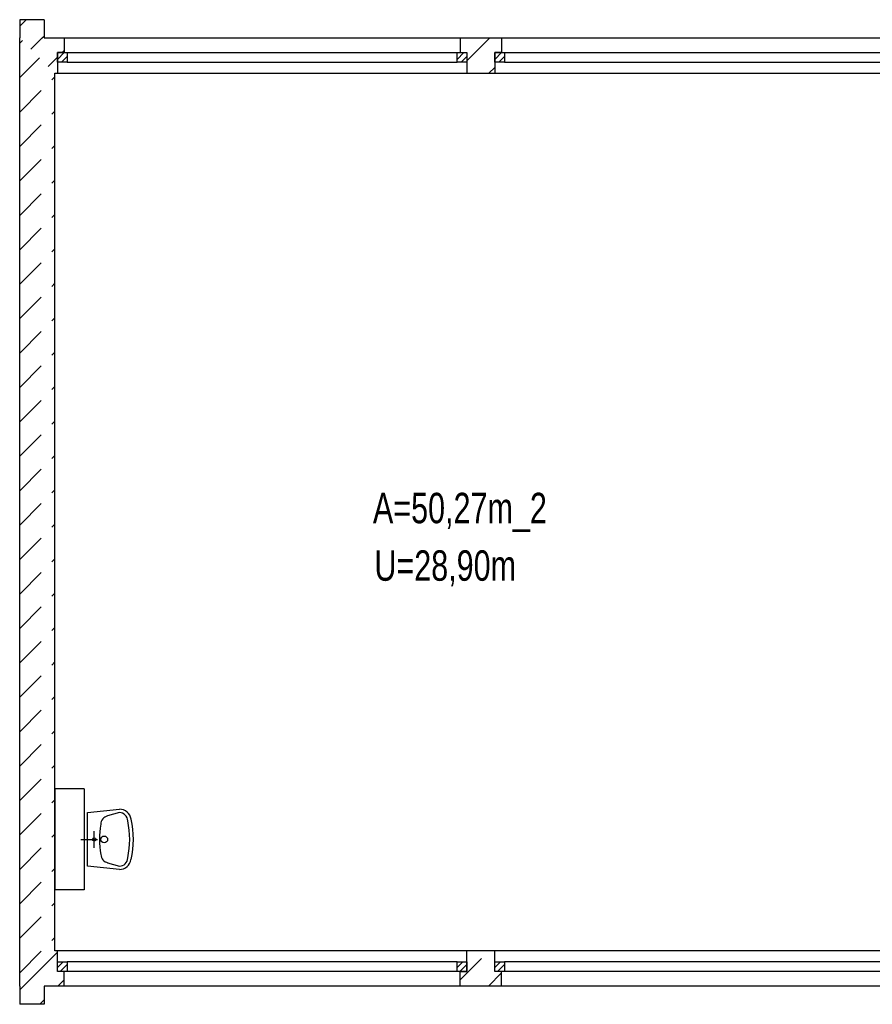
# Model space of a CAD drawing. Header units: metres. Extents: x 940 to 7099, y 1241 to 5343.
# Tile 1 of 23: x 1300 to 2000, y 1571 to 2380. Entities that reach past the tile are written whole.
import ezdxf

# ---------------------------------------------------------------- set-up
doc = ezdxf.new("R2010")
doc.units = ezdxf.units.M
doc.header["$LTSCALE"] = 100
doc.header["$MEASUREMENT"] = 0
doc.linetypes.add('HIDDEN', pattern=[0.375, 0.25, -0.125])
for name, color, linetype in [('20', 211, 'Continuous'), ('22', 211, 'Continuous'), ('30', 5, 'Continuous'), ('32', 2, 'Continuous'), ('36', 3, 'Continuous'), ('64', 1, 'Continuous'), ('67', 2, 'Continuous'), ('68', 211, 'Continuous')]:
    doc.layers.add(name, color=color, linetype=linetype)

msp = doc.modelspace()

# ---------------------------------------------------------------- linework, layer by layer
at = {"layer": '20', "linetype": 'Continuous'}
for p, q in [((1300, 2374.8023), (1305.1977, 2380)), ((1309.241, 2355.759), (1318.482, 2365)), ((1318.482, 2365), (1320, 2366.518)), ((1667.25, 2346.0725), (1686.1775, 2365)), ((1334.7662, 2353), (1336.5, 2354.7338)), ((1323.3831, 2341.6169), (1331, 2349.2338)), ((1685.4618, 2336), (1690.25, 2340.7882)), ((1303.1573, 1586), (1331, 1613.8427)), ((1300, 1582.8427), (1303.1573, 1586)), ((1331.4416, 1586), (1336.5, 1591.0584)), ((1316.4416, 1571), (1320, 1574.5584))]:
    msp.add_line(p, q, dxfattribs=at)
at = {"layer": '22', "linetype": 'HIDDEN'}
for p, q in [((1300, 2360.6602), (1302.1699, 2362.8301)), ((1300, 2332.3759), (1316.312, 2348.688)), ((1300, 2304.0916), (1329, 2333.0916)), ((1300, 2275.8074), (1329, 2304.8074)), ((1300, 2247.5231), (1329, 2276.5231)), ((1300, 2219.2388), (1329, 2248.2388)), ((1300, 2190.9545), (1329, 2219.9545)), ((1300, 2162.6703), (1329, 2191.6703)), ((1300, 2134.386), (1329, 2163.386)), ((1300, 2106.1017), (1329, 2135.1017)), ((1300, 2077.8175), (1329, 2106.8175)), ((1300, 2049.5332), (1329, 2078.5332)), ((1300, 2021.2489), (1329, 2050.2489)), ((1300, 1992.9646), (1329, 2021.9646)), ((1300, 1964.6804), (1329, 1993.6804)), ((1300, 1936.3961), (1329, 1965.3961)), ((1300, 1908.1118), (1329, 1937.1118)), ((1300, 1879.8276), (1329, 1908.8276)), ((1300, 1851.5433), (1329, 1880.5433)), ((1300, 1823.259), (1329, 1852.259)), ((1300, 1794.9747), (1329, 1823.9747)), ((1300, 1766.6905), (1329, 1795.6905)), ((1300, 1738.4062), (1329, 1767.4062)), ((1300, 1710.1219), (1329, 1739.1219)), ((1300, 1681.8377), (1329, 1710.8377)), ((1300, 1653.5534), (1329, 1682.5534)), ((1300, 1625.2691), (1329, 1654.2691)), ((1300, 1596.9848), (1329, 1625.9848)), ((1661.75, 1591.0393), (1685.7107, 1615)), ((1684.9949, 1586), (1695.75, 1596.7551))]:
    msp.add_line(p, q, dxfattribs=at)
at = {"layer": '32', "color": 7, "linetype": 'Continuous'}
for p, q in [((1320, 2380), (1300, 2380)), ((1300, 2380), (1300, 2365)), ((1320, 2380), (1320, 2365)), ((1300, 1586), (1300, 2365)), ((1320, 2365), (1336.5, 2365)), ((1661.75, 2365), (1695.75, 2365)), ((1329, 2336), (1331, 2336)), ((1329, 1615), (1329, 2336)), ((1667.25, 2336), (1690.25, 2336)), ((1353, 1748), (1329, 1748)), ((1329, 1748), (1329, 1665)), ((1353, 1748), (1353, 1665)), ((1353, 1665), (1329, 1665)), ((1331, 1615), (1329, 1615)), ((1690.25, 1615), (1667.25, 1615)), ((1300, 1586), (1300, 1571)), ((1320, 1586), (1320, 1571)), ((1336.5, 1586), (1320, 1586)), ((1695.75, 1586), (1661.75, 1586)), ((1320, 1571), (1300, 1571))]:
    msp.add_line(p, q, dxfattribs=at)
at = {"layer": '36', "linetype": 'Continuous'}
for p, q in [((1355.75, 1728.5), (1381.875, 1731.25)), ((1355.75, 1684.5), (1355.75, 1728.5)), ((1381.875, 1728.5), (1372.25, 1725.75)), ((1361.25, 1699.625), (1361.25, 1713.375)), ((1350.25, 1706.5), (1364, 1706.5)), ((1381.875, 1681.75), (1355.75, 1684.5)), ((1372.25, 1687.25), (1381.875, 1684.5))]:
    msp.add_line(p, q, dxfattribs=at)
for centre, radius in [((1361.25, 1706.5), 1.375), ((1369.5, 1706.5), 2.75)]:
    msp.add_circle(centre, radius, dxfattribs=at)
for centre, radius, start, end in [((1381.875, 1721.625), 9.7227, 8.1301, 90), ((1373.625, 1718.875), 7.0112, 101.3099, 180), ((1381.875, 1721.625), 6.875, 0, 90), ((1428.625, 1706.5), 63.1004, 168.6901, 191.3099), ((1320, 1706.5), 70.3941, 347.5926, 12.4074), ((1320, 1706.5), 73.3792, 347.0054, 12.9946), ((1373.625, 1694.125), 6.875, 180, 260.5377), ((1381.875, 1691.375), 6.875, 270, 0), ((1381.875, 1691.375), 9.625, 270, 351.8699)]:
    msp.add_arc(centre, radius, start, end, dxfattribs=at)
at = {"layer": '64', "color": 7, "linetype": 'Continuous'}
for p, q in [((1336.5, 2365), (1336.5, 2353)), ((1661.75, 2365), (1661.75, 2353)), ((1695.75, 2365), (1695.75, 2353)), ((1336.5, 2353), (1331, 2353)), ((1331, 2353), (1331, 2336)), ((1661.75, 2353), (1667.25, 2353)), ((1667.25, 2353), (1667.25, 2336)), ((1695.75, 2353), (1690.25, 2353)), ((1690.25, 2353), (1690.25, 2336)), ((1331, 1598), (1331, 1615)), ((1667.25, 1598), (1667.25, 1615)), ((1690.25, 1598), (1690.25, 1615)), ((1336.5, 1598), (1331, 1598)), ((1336.5, 1586), (1336.5, 1598)), ((1661.75, 1586), (1661.75, 1598)), ((1661.75, 1598), (1667.25, 1598)), ((1695.75, 1598), (1690.25, 1598)), ((1695.75, 1586), (1695.75, 1598))]:
    msp.add_line(p, q, dxfattribs=at)
at = {"layer": '67', "linetype": 'Continuous'}
for p, q in [((1336.5, 2365), (1661.75, 2365)), ((1695.75, 2365), (2021, 2365)), ((1331, 2353), (1339, 2353)), ((1331, 2345), (1331, 2353)), ((1336.5, 2353), (1661.75, 2353)), ((1339, 2353), (1339, 2345)), ((1339, 2353), (1659.25, 2353)), ((1659.25, 2353), (1667.25, 2353)), ((1659.25, 2345), (1659.25, 2353)), ((1667.25, 2353), (1667.25, 2345)), ((1690.25, 2353), (1698.25, 2353)), ((1690.25, 2345), (1690.25, 2353)), ((1695.75, 2353), (2021, 2353)), ((1698.25, 2353), (1698.25, 2345)), ((1698.25, 2353), (2018.5, 2353)), ((1339, 2345), (1331, 2345)), ((1339, 2345), (1659.25, 2345)), ((1667.25, 2345), (1659.25, 2345)), ((1698.25, 2345), (1690.25, 2345)), ((1698.25, 2345), (2018.5, 2345)), ((1331, 2336), (1667.25, 2336)), ((1690.25, 2336), (2026.5, 2336)), ((1667.25, 1615), (1331, 1615)), ((2026.5, 1615), (1690.25, 1615)), ((1331, 1598), (1331, 1606)), ((1331, 1606), (1339, 1606)), ((1339, 1606), (1339, 1598)), ((1659.25, 1606), (1339, 1606)), ((1659.25, 1598), (1659.25, 1606)), ((1659.25, 1606), (1667.25, 1606)), ((1667.25, 1606), (1667.25, 1598)), ((1690.25, 1598), (1690.25, 1606)), ((1690.25, 1606), (1698.25, 1606)), ((1698.25, 1606), (1698.25, 1598)), ((2018.5, 1606), (1698.25, 1606)), ((1339, 1598), (1331, 1598)), ((1661.75, 1598), (1336.5, 1598)), ((1659.25, 1598), (1339, 1598)), ((1667.25, 1598), (1659.25, 1598)), ((1698.25, 1598), (1690.25, 1598)), ((2021, 1598), (1695.75, 1598)), ((2018.5, 1598), (1698.25, 1598)), ((1661.75, 1586), (1336.5, 1586)), ((2021, 1586), (1695.75, 1586))]:
    msp.add_line(p, q, dxfattribs=at)
at = {"layer": '68', "linetype": 'Continuous'}
for p, q in [((1331, 2347.3431), (1336.6569, 2353)), ((1334.3137, 2345), (1339, 2349.6863)), ((1659.25, 2347.3431), (1664.9069, 2353)), ((1662.5637, 2345), (1667.25, 2349.6863)), ((1690.25, 2347.3431), (1695.9069, 2353)), ((1693.5637, 2345), (1698.25, 2349.6863)), ((1331, 1601.3137), (1335.6863, 1606)), ((1333.3431, 1598), (1339, 1603.6569)), ((1659.25, 1601.3137), (1663.9363, 1606)), ((1661.5931, 1598), (1667.25, 1603.6569)), ((1690.25, 1601.3137), (1694.9363, 1606)), ((1692.5931, 1598), (1698.25, 1603.6569))]:
    msp.add_line(p, q, dxfattribs=at)

# ---------------------------------------------------------------- texts
at = {"layer": '30', "width": 0.75}
for s, p in [('A=50,27m_2', (1590.181, 1966.2738)), ('U=28,90m', (1591.3704, 1919.0119))]:
    msp.add_text(s, height=25, dxfattribs=at).set_placement(p)

doc.saveas('drawing.dxf')
